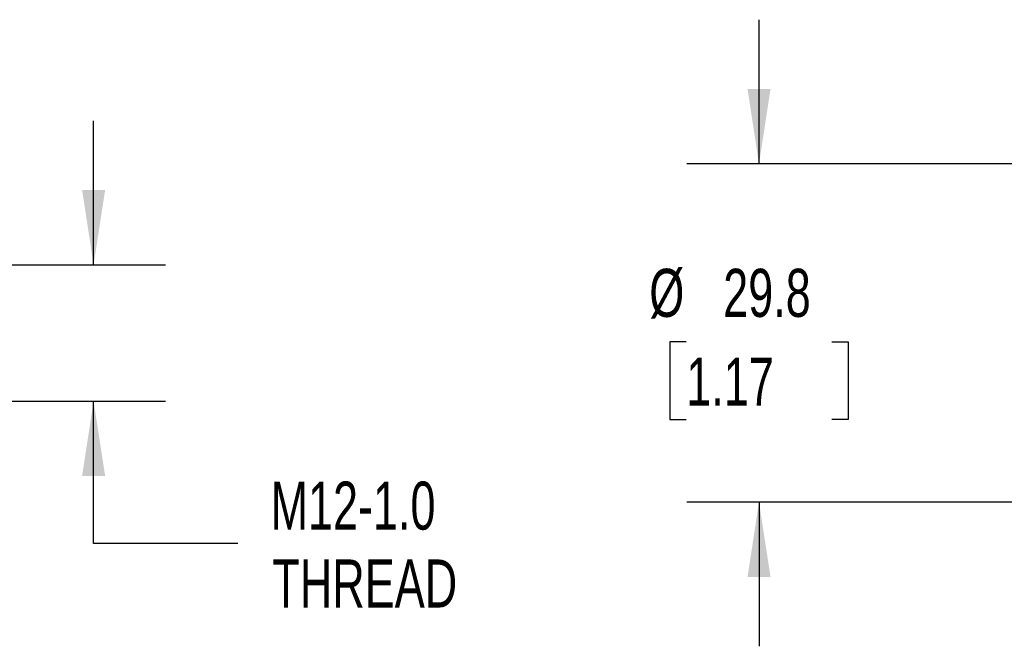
# Model space of a CAD drawing. Header units: millimetres. Extents: x 13 to 546, y 13 to 419.
# Tile 5 of 9: x 158 to 245, y 139 to 194. Entities that reach past the tile are written whole.
import ezdxf

# ---------------------------------------------------------------- set-up
doc = ezdxf.new("R2010")
doc.units = ezdxf.units.MM
doc.header["$LTSCALE"] = 2
doc.linetypes.add('SLD-Solid', pattern=[0])
doc.layers.add('DIMENSIONS', color=140, linetype='SLD-Solid', lineweight=25)
doc.styles.add('SLDTEXTSTYLE0', font='TXT', dxfattribs={"width": 0.7})
doc.dimstyles.new('SLDDIMSTYLE2', dxfattribs={"dimtxt": 4.316016, "dimasz": 6.604, "dimexe": 0, "dimexo": 0.0625, "dimgap": 1.079004, "dimtad": 0, "dimtih": 1, "dimtoh": 1, "dimrnd": 1e-09, "dimzin": 12, "dimdsep": 46, "dimtxsty": 'SLDTEXTSTYLE0', "dimsah": 1, "dimcen": 0.09, "dimadec": 0, "dimazin": 3, "dimtfac": 1, "dimtmove": 0, "dimatfit": 0, "dimfxl": 0, "dimfrac": 2, "dimtolj": 1, "dimtzin": 12, "dimarcsym": 0})

# ---------------------------------------------------------------- blocks, each defined once
blk = doc.blocks.new('_D_2')
at = {"layer": 'DIMENSIONS'}
for p, q in [((164.479, 172.471), (164.479, 185.171)), ((146.933, 172.471), (170.829, 172.471)), ((146.933, 160.471), (170.829, 160.471)), ((164.479, 147.924), (164.479, 160.471)), ((177.179, 147.924), (164.479, 147.924))]:
    blk.add_line(p, q, dxfattribs=at)
for points in [[(164.479, 172.471), (165.495, 179.075), (163.463, 179.075)], [(164.479, 160.471), (163.463, 153.867), (165.495, 153.867)]]:
    blk.add_solid(points, dxfattribs=at)
at = {"layer": 'DIMENSIONS', "char_height": 4.2333, "attachment_point": 1, "style": 'SLDTEXTSTYLE0'}
for s, insert in [('M12-1.0', (180.076, 153.381)), ('THREAD', (180.233, 146.522))]:
    blk.add_mtext(s, dxfattribs=dict(at, insert=insert))
blk = doc.blocks.new('_D_6')
at = {"layer": 'DIMENSIONS'}
for p, q in [((223.128, 181.369), (223.128, 194.069)), ((260.263, 181.369), (216.778, 181.369)), ((216.716, 165.701), (215.266, 165.701)), ((215.266, 165.701), (215.266, 158.842)), ((229.541, 165.701), (230.99, 165.701)), ((230.99, 165.701), (230.99, 158.842)), ((215.266, 158.842), (216.716, 158.842)), ((230.99, 158.842), (229.541, 158.842)), ((260.263, 151.573), (216.778, 151.573)), ((223.128, 151.573), (223.128, 138.873))]:
    blk.add_line(p, q, dxfattribs=at)
for points in [[(223.128, 181.369), (224.144, 187.973), (222.112, 187.973)], [(223.128, 151.573), (222.112, 144.969), (224.144, 144.969)]]:
    blk.add_solid(points, dxfattribs=at)
at = {"layer": 'DIMENSIONS', "char_height": 4.2333, "attachment_point": 1, "style": 'SLDTEXTSTYLE0'}
for s, insert in [('%%c', (213.457, 172.124)), ('29.8', (219.974, 172.124)), ('1.17', (216.716, 164.299))]:
    blk.add_mtext(s, dxfattribs=dict(at, insert=insert))

msp = doc.modelspace()

# ---------------------------------------------------------------- dimensions: what is measured, and where the dimension line sits
at = {"layer": 'DIMENSIONS'}
for base, p1, p2, text, picture, middle in [((223.128, 151.573), (262.803, 181.369), (262.803, 151.573), '%%c<>', '_D_6', (223.128, 165.701)), ((164.479, 172.471), (144.393, 160.471), (144.393, 172.471), 'M12-1.0\\PTHREAD', '_D_2', (164.479, 147.924))]:
    dim = msp.add_linear_dim(base=base, p1=p1, p2=p2, angle=90, text=text, dimstyle='SLDDIMSTYLE2', dxfattribs=at)
    dim.commit()
    dim.dimension.update_dxf_attribs({"geometry": picture, "text_midpoint": middle, "dimtype": 160})

doc.saveas('drawing.dxf')
